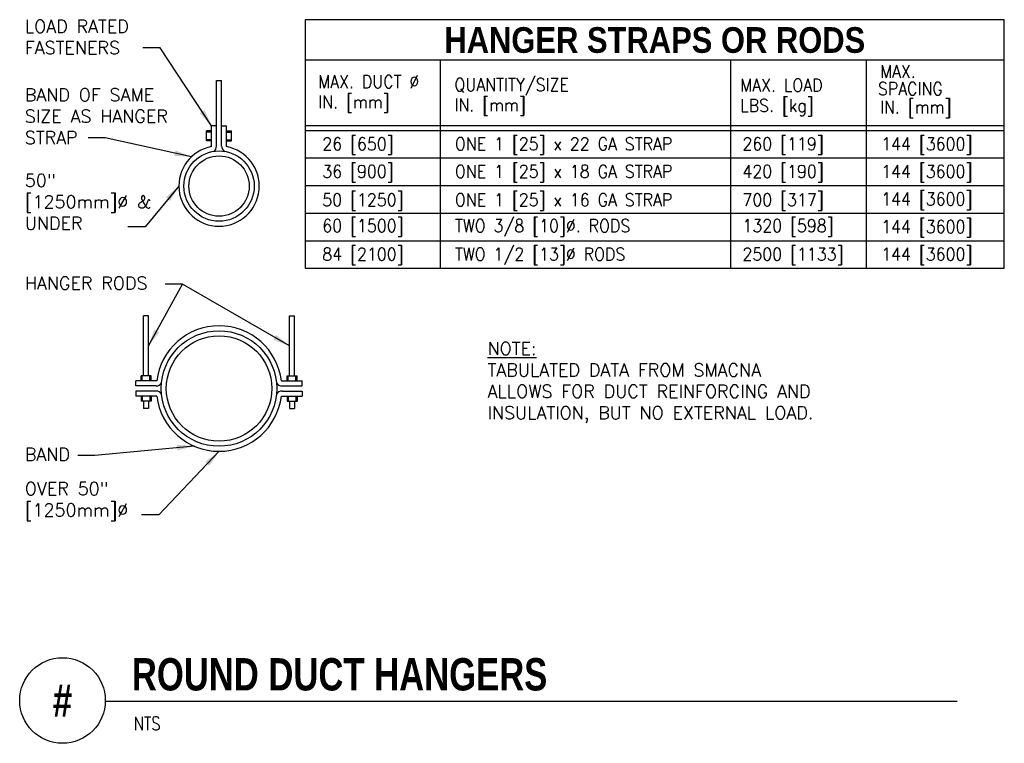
# Model space of a CAD drawing. Header units: inches. Extents: x 0.34 to 7.52, y 0.19 to 5.47.
import ezdxf
from ezdxf.enums import TextEntityAlignment as Align

# ---------------------------------------------------------------- set-up
doc = ezdxf.new("R2010")
doc.units = ezdxf.units.IN
doc.header["$MEASUREMENT"] = 0
for name, color, linetype in [('M-DETL-HEVY', 5, 'Continuous'), ('M-DETL-MEDM', 4, 'Continuous'), ('M-DETL-TEXT', 2, 'Continuous')]:
    doc.layers.add(name, color=color, linetype=linetype)
doc.styles.add('BOLD', font='bold.shx', dxfattribs={"width": 0.9})
doc.styles.add('Romans', font='romans.shx')
doc.dimstyles.new('VA-Lead', dxfattribs={"dimtxt": 0.09375, "dimasz": 0.125, "dimexe": 0.125, "dimexo": 0.03125, "dimgap": 0.02, "dimtad": 1, "dimdec": 5, "dimzin": 0, "dimdsep": 46, "dimlunit": 4, "dimtxsty": 'Romans', "dimcen": 0.125, "dimclrd": 256, "dimclre": 256, "dimclrt": 256, "dimadec": 0, "dimazin": 0, "dimtfac": 1, "dimtdec": 5, "dimtofl": 0, "dimtmove": 0, "dimatfit": 3, "dimfxl": 1, "dimfrac": 2, "dimtolj": 1, "dimtzin": 0, "dimlwd": -1, "dimlwe": -1, "dimarcsym": 0})

msp = doc.modelspace()

# ---------------------------------------------------------------- linework, layer by layer
at = {"layer": 'M-DETL-HEVY', "linetype": 'Continuous'}
for centre, radius in [((1.7929, 4.2557), 0.22), ((1.7929, 2.7779), 0.385)]:
    msp.add_circle(centre, radius, dxfattribs=at)
at = {"layer": 'M-DETL-MEDM'}
for p, q in [((7.5247, 5.469), (2.4225, 5.469)), ((2.4225, 5.469), (2.4225, 3.656)), ((7.5247, 3.656), (7.5247, 5.469)), ((7.5247, 5.1756), (2.4225, 5.1756)), ((3.408, 5.1756), (3.408, 3.656)), ((5.5297, 3.656), (5.5297, 5.1756)), ((6.5195, 3.656), (6.5195, 5.1756)), ((2.4225, 4.699), (7.5247, 4.699)), ((2.4225, 4.6623), (7.5247, 4.6623)), ((2.4225, 4.461), (7.5247, 4.461)), ((2.4225, 4.2598), (7.5247, 4.2598)), ((2.4225, 4.0585), (7.5247, 4.0585)), ((2.4225, 3.8572), (7.5247, 3.8572)), ((2.4225, 3.656), (7.5247, 3.656))]:
    msp.add_line(p, q, dxfattribs=at)
at = {"layer": 'M-DETL-MEDM', "linetype": 'Continuous'}
for p, q in [((1.7746, 5.0257), (1.8112, 5.0257)), ((1.7746, 4.5484), (1.7746, 5.0257)), ((1.8112, 4.5484), (1.8112, 5.0257)), ((1.7379, 4.5438), (1.7379, 4.6951)), ((1.7746, 4.6951), (1.7379, 4.6951)), ((1.8112, 4.6951), (1.8479, 4.6951)), ((1.8479, 4.5438), (1.8479, 4.6951)), ((1.7012, 4.5851), (1.7012, 4.6584)), ((1.7379, 4.6584), (1.7012, 4.6584)), ((1.7379, 4.6493), (1.7012, 4.6493)), ((1.8479, 4.6584), (1.8846, 4.6584)), ((1.8479, 4.6493), (1.8846, 4.6493)), ((1.8846, 4.5851), (1.8846, 4.6584)), ((1.7379, 4.5943), (1.7012, 4.5943)), ((1.7379, 4.5851), (1.7012, 4.5851)), ((1.8479, 4.5943), (1.8846, 4.5943)), ((1.8479, 4.5851), (1.8846, 4.5851)), ((1.2416, 2.8695), (1.2416, 3.3095)), ((1.2782, 3.3095), (1.2416, 3.3095)), ((1.2782, 2.8695), (1.2782, 3.3095)), ((2.3075, 2.8695), (2.3075, 3.3095)), ((2.3075, 3.3095), (2.3442, 3.3095)), ((2.3442, 2.8695), (2.3442, 3.3095)), ((1.1866, 2.7962), (1.1866, 2.8329)), ((1.3379, 2.8329), (1.1866, 2.8329)), ((1.2966, 2.8695), (1.2232, 2.8695)), ((1.2232, 2.8329), (1.2232, 2.8695)), ((1.2324, 2.8329), (1.2324, 2.8695)), ((1.2874, 2.8329), (1.2874, 2.8695)), ((1.2966, 2.8329), (1.2966, 2.8695)), ((2.2479, 2.8329), (2.3992, 2.8329)), ((2.2892, 2.8695), (2.3625, 2.8695)), ((2.2892, 2.8329), (2.2892, 2.8695)), ((2.2984, 2.8329), (2.2984, 2.8695)), ((2.3534, 2.8329), (2.3534, 2.8695)), ((2.3625, 2.8329), (2.3625, 2.8695)), ((2.3992, 2.7962), (2.3992, 2.8329)), ((1.3332, 2.7962), (1.1866, 2.7962)), ((1.1866, 2.7595), (1.1866, 2.7229)), ((1.3332, 2.7595), (1.1866, 2.7595)), ((2.2525, 2.7962), (2.3992, 2.7962)), ((2.2525, 2.7595), (2.3992, 2.7595)), ((2.3992, 2.7595), (2.3992, 2.7229)), ((1.3379, 2.7229), (1.1866, 2.7229)), ((1.2232, 2.7229), (1.2232, 2.6862)), ((1.2966, 2.6862), (1.2232, 2.6862)), ((1.2324, 2.7229), (1.2324, 2.6862)), ((1.2416, 2.6862), (1.2416, 2.6312)), ((1.2782, 2.6862), (1.2782, 2.6312)), ((1.2874, 2.7229), (1.2874, 2.6862)), ((1.2966, 2.7229), (1.2966, 2.6862)), ((2.2479, 2.7229), (2.3992, 2.7229)), ((2.2892, 2.7229), (2.2892, 2.6862)), ((2.2892, 2.6862), (2.3625, 2.6862)), ((2.2984, 2.7229), (2.2984, 2.6862)), ((2.3075, 2.6862), (2.3075, 2.6312)), ((2.3442, 2.6862), (2.3442, 2.6312)), ((2.3534, 2.7229), (2.3534, 2.6862)), ((2.3625, 2.7229), (2.3625, 2.6862)), ((1.2782, 2.6312), (1.2416, 2.6312)), ((2.3075, 2.6312), (2.3442, 2.6312))]:
    msp.add_line(p, q, dxfattribs=at)
for centre, radius in [((1.7929, 4.2557), 0.2567), ((1.7929, 2.7779), 0.4217)]:
    msp.add_circle(centre, radius, dxfattribs=at)
for centre, radius, start, end in [((1.7929, 4.2557), 0.2933, 100.80692, 79.19308), ((1.7292, 4.5484), 0.0454, 299.67148, 0), ((1.8566, 4.5484), 0.0454, 180, 240.32852), ((1.7929, 2.7779), 0.4583, 6.8921, 173.1079), ((1.3332, 2.8416), 0.0454, 270, 332.17913), ((2.2525, 2.8416), 0.0454, 207.82087, 270), ((1.3332, 2.7142), 0.0454, 27.82087, 90), ((2.2525, 2.7142), 0.0454, 90, 152.17913), ((1.7929, 2.7779), 0.4583, 186.8921, 353.1079)]:
    msp.add_arc(centre, radius, start, end, dxfattribs=at)
at = {"layer": 'M-DETL-TEXT'}
msp.add_line((0.9628, 0.4951), (7.1796, 0.4951), dxfattribs=at)
msp.add_circle((0.6503, 0.5), 0.3125, dxfattribs=at)

# ---------------------------------------------------------------- texts
at = {"layer": 'M-DETL-TEXT', "style": 'BOLD', "width": 0.9}
msp.add_text('HANGER STRAPS OR RODS', height=0.1875, dxfattribs=at).set_placement((4.9736, 5.3223), align=Align.MIDDLE_CENTER)
at = {"layer": 'M-DETL-TEXT'}
for s, height, style, width, p in [('MAX.', 0.09375, 'Romans', 0.9, (6.6181, 5.0457)), ('MAX. DUCT %%C', 0.09375, 'Romans', 0.9, (2.5174, 4.9717)), ('QUANTITY/SIZE', 0.09375, 'Romans', 0.9, (3.5112, 4.9488)), ('MAX. LOAD', 0.09375, 'Romans', 0.9, (5.5977, 4.9456)), ('SPACING', 0.09375, 'Romans', 0.9, (6.6021, 4.9196)), ('IN. [mm]', 0.09375, 'Romans', 0.9, (2.5174, 4.8237)), ('IN. [mm]', 0.09375, 'Romans', 0.9, (3.5112, 4.8017)), ('LBS. [kg]', 0.09375, 'Romans', 0.9, (5.5977, 4.7974)), ('IN. [mm]', 0.09375, 'Romans', 0.9, (6.6181, 4.7856)), ('26 [650]', 0.09375, 'Romans', 0.9, (2.5466, 4.517)), ('ONE 1 [25] x 22 GA STRAP', 0.09375, 'Romans', 0.9, (3.5145, 4.517)), ('260 [119]', 0.09375, 'Romans', 0.9, (5.6135, 4.517)), ('144 [3600]', 0.09375, 'Romans', 0.9, (6.6263, 4.517)), ('36 [900]', 0.09375, 'Romans', 0.9, (2.5466, 4.3158)), ('ONE 1 [25] x 18 GA STRAP', 0.09375, 'Romans', 0.9, (3.5145, 4.3158)), ('420 [190]', 0.09375, 'Romans', 0.9, (5.6135, 4.3158)), ('144 [3600]', 0.09375, 'Romans', 0.9, (6.6263, 4.3158)), ('50 [1250]', 0.09375, 'Romans', 0.9, (2.5466, 4.1084)), ('ONE 1 [25] x 16 GA STRAP', 0.09375, 'Romans', 0.9, (3.5145, 4.1084)), ('700 [317]', 0.09375, 'Romans', 0.9, (5.6135, 4.1084)), ('144 [3600]', 0.09375, 'Romans', 0.9, (6.6263, 4.1145)), ('60 [1500]', 0.09375, 'Romans', 0.9, (2.5466, 3.9193)), ('TWO 3/8 [10]%%C. RODS', 0.09375, 'Romans', 0.9, (3.5145, 3.9193)), ('1320 [598]', 0.09375, 'Romans', 0.9, (5.6135, 3.9193)), ('144 [3600]', 0.09375, 'Romans', 0.9, (6.6263, 3.9132)), ('84 [2100]', 0.09375, 'Romans', 0.9, (2.5466, 3.712)), ('TWO 1/2 [13]%%C RODS', 0.09375, 'Romans', 0.9, (3.5145, 3.712)), ('2500 [1133]', 0.09375, 'Romans', 0.9, (5.6135, 3.712)), ('144 [3600]', 0.09375, 'Romans', 0.9, (6.6263, 3.712)), ('ROUND DUCT HANGERS', 0.23622, 'BOLD', 0.8, (1.1564, 0.5732)), ('NTS', 0.09843, 'Romans', 0.8, (1.1703, 0.2834))]:
    msp.add_text(s, height=height, dxfattribs=dict(at, style=style, width=width)).set_placement(p)
at = {"layer": 'M-DETL-TEXT', "style": 'BOLD', "width": 0.8}
msp.add_text('#', height=0.2362, dxfattribs=at).set_placement((0.6503, 0.5), align=Align.MIDDLE)
at = {"layer": 'M-DETL-TEXT', "char_height": 0.09375, "attachment_point": 1, "style": 'Romans'}
for s, insert, width in [('LOAD RATED FASTENERS  ', (0.375, 5.469), 0.970278), ('BAND OF SAME SIZE AS HANGER STRAP', (0.375, 4.969), 1.1751), ('50" [1250mm]%%C & UNDER', (0.375, 4.344), 1.011543), ('HANGER RODS', (0.375, 3.594), 1.757011), ('{\\LNOTE:\\P}TABULATED DATA FROM SMACNA ALLOWS FOR DUCT REINFORCING AND INSULATION, BUT NO EXTERNAL LOAD.', (3.7526, 3.1165), 2.720952), ('BAND ', (0.375, 2.344), 0.585258), ('OVER 50" [1250mm]%%C', (0.375, 2.094), 0.675181)]:
    msp.add_mtext(s, dxfattribs=dict(at, insert=insert, width=width))

# ---------------------------------------------------------------- leaders
at = {"layer": 'M-DETL-TEXT'}
for points in [[(1.7379, 4.6951), (1.3623, 5.2662), (1.2373, 5.2662)], [(1.5923, 4.4697), (0.9622, 4.608), (0.8372, 4.608)], [(1.4996, 4.2557), (1.2532, 3.9587), (1.1282, 3.9587)], [(1.2782, 3.0895), (1.5253, 3.5385), (1.4003, 3.5385)], [(2.3075, 3.0895), (1.5253, 3.5385), (1.4003, 3.5385)], [(1.6102, 2.3575), (0.8872, 2.2885), (0.7622, 2.2885)], [(1.7929, 2.3195), (1.3529, 1.8553), (1.2279, 1.8553)]]:
    msp.add_leader(points, dimstyle='VA-Lead', override={"dimtad": 0}, dxfattribs=at)

doc.saveas('drawing.dxf')
